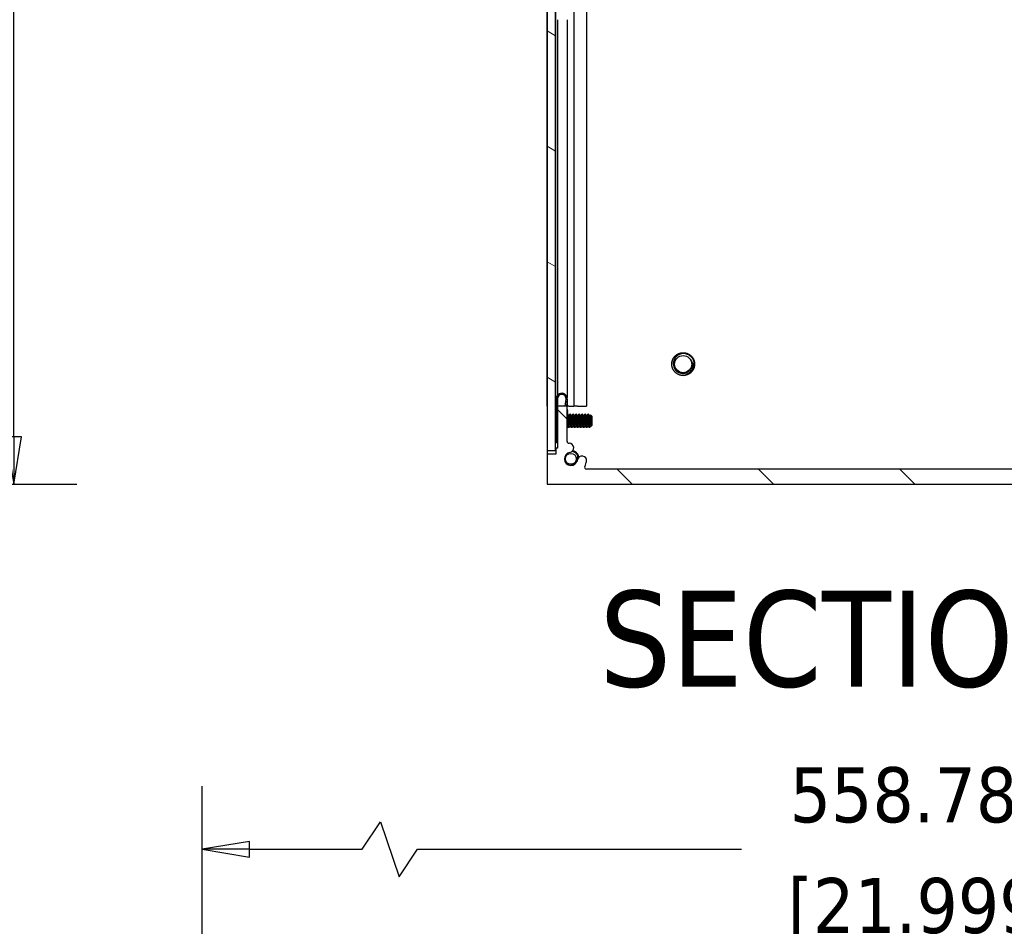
# Model space of a CAD drawing. Header units: millimetres. Extents: x 64 to 1798, y 64 to 1380.
# Tile 3 of 73: x 786 to 995, y 367 to 559. Entities that reach past the tile are written whole.
import ezdxf

# ---------------------------------------------------------------- set-up
doc = ezdxf.new("R2010")
doc.units = ezdxf.units.MM
doc.header["$LTSCALE"] = 6.666667
for name, color, linetype, lineweight in [('Dimension (ANSI)', 7, 'Continuous', 25), ('Hatch (ANSI)', 7, 'Continuous', 18), ('Symbol (ANSI)', 7, 'Continuous', 25), ('Visible (ANSI)', 7, 'Continuous', 25)]:
    doc.layers.add(name, color=color, linetype=linetype, lineweight=lineweight)
doc.styles.add('Note Text (ANSI)', font='tahoma.ttf')
doc.styles.add('Note Text (ANSI) - 3DA', font='tahoma.ttf')
doc.dimstyles.new('Default - mm (ANSI)', dxfattribs={"dimscale": 6.666667, "dimtxt": 1.75, "dimasz": 1.5, "dimexe": 2, "dimexo": 1, "dimgap": 0.8, "dimtad": 0, "dimtih": 1, "dimtoh": 1, "dimrnd": 1e-08, "dimzin": 0, "dimdsep": 46, "dimtxsty": 'Note Text (ANSI)', "dimblk": 'Filled-2', "dimcen": 0.09, "dimdle": 10, "dimclrd": 256, "dimclre": 256, "dimclrt": 256, "dimadec": 1, "dimazin": 0, "dimtfac": 1.741714, "dimtofl": 0, "dimtmove": 0, "dimatfit": 3, "dimldrblk": 'Filled-1', "dimfxl": 1, "dimtolj": 1, "dimtzin": 0, "dimlwd": -1, "dimlwe": -1, "dimarcsym": 0})

# ---------------------------------------------------------------- blocks, each defined once
blk = doc.blocks.new('Filled-2')
at = {"color": 0}
for p, q in [((0, 0), (-1, 0.167)), ((-1, 0.167), (-1, -0.167)), ((-1, 0), (0, 0)), ((-1, -0.167), (0, 0))]:
    blk.add_line(p, q, dxfattribs=at)
at = {"color": 0, "flags": 128}
blk.add_lwpolyline([(-1, -0.167), (0, 0), (-1, 0.167), (-1, -0.167)], dxfattribs=at)
at = {"color": 0}
blk.add_solid([(-1, -0.167), (0, 0), (-1, 0.167), (-1, -0.167)], dxfattribs=at)
blk = doc.blocks.new('*D10')
at = {"layer": 'Defpoints', "color": 0, "transparency": 16777216}
for p in [(647.28, 1019.77), (785.15, 1019.77), (677.76, 460.99)]:
    blk.add_point(p, dxfattribs=at)
at = {"layer": 'Dimension (ANSI)', "transparency": 16777216}
for p, q in [((653.94, 1019.77), (798.48, 1019.77)), ((785.15, 1009.77), (785.15, 764.78)), ((785.15, 470.99), (785.15, 715.98)), ((684.42, 460.99), (798.48, 460.99))]:
    blk.add_line(p, q, dxfattribs=at)
at = {"layer": 'Dimension (ANSI)', "transparency": 16777216, "xscale": 10, "yscale": 10, "zscale": 10}
for p, rotation in [((785.15, 1019.77), 90), ((785.15, 460.99), 270)]:
    blk.add_blockref('Filled-2', p, dxfattribs=dict(at, rotation=rotation))
at = {"layer": 'Dimension (ANSI)', "transparency": 16777216, "char_height": 11.6667, "attachment_point": 5, "style": 'Note Text (ANSI)'}
for s, insert in [('\\A1; 558.78 mm', (785.15, 751.81)), ('\\A1;[21.999 in]', (785.15, 727.42))]:
    blk.add_mtext(s, dxfattribs=dict(at, insert=insert))
blk = doc.blocks.new('Filled-1')
at = {"color": 0}
for p, q in [((0, 0), (-1, 0.333)), ((-1, 0.333), (-1, -0.333)), ((-1, 0), (0, 0)), ((-1, -0.333), (0, 0))]:
    blk.add_line(p, q, dxfattribs=at)
at = {"color": 0, "flags": 128}
blk.add_lwpolyline([(-1, -0.333), (0, 0), (-1, 0.333), (-1, -0.333)], dxfattribs=at)
at = {"color": 0}
blk.add_solid([(-1, -0.333), (0, 0), (-1, 0.333), (-1, -0.333)], dxfattribs=at)
blk = doc.blocks.new('*D16')
at = {"layer": 'Defpoints', "color": 0, "transparency": 16777216}
for p in [(1163.68, 383.65), (825.05, 341.2), (1163.68, 341.21)]:
    blk.add_point(p, dxfattribs=at)
at = {"layer": 'Dimension (ANSI)', "transparency": 16777216}
for p, q in [((825.05, 347.87), (825.05, 396.98)), ((1163.68, 347.88), (1163.68, 396.98)), ((858.91, 383.65), (862.8, 389.48)), ((862.8, 389.48), (866.69, 377.82)), ((835.05, 383.65), (858.91, 383.65)), ((866.69, 377.82), (870.58, 383.65)), ((870.58, 383.65), (939.19, 383.65)), ((1153.68, 383.65), (1034.5, 383.65))]:
    blk.add_line(p, q, dxfattribs=at)
at = {"layer": 'Dimension (ANSI)', "transparency": 16777216, "xscale": 10, "yscale": 10, "zscale": 10, "rotation": 180}
blk.add_blockref('Filled-2', (825.05, 383.65), dxfattribs=at)
at = {"layer": 'Dimension (ANSI)', "transparency": 16777216, "xscale": 10, "yscale": 10, "zscale": 10}
blk.add_blockref('Filled-2', (1163.68, 383.65), dxfattribs=at)
at = {"layer": 'Dimension (ANSI)', "transparency": 16777216, "char_height": 11.6667, "attachment_point": 5, "style": 'Note Text (ANSI)'}
for s, insert in [('\\A1; 558.78 mm', (986.85, 395.08)), ('\\A1;[21.999 in]', (986.85, 370.68))]:
    blk.add_mtext(s, dxfattribs=dict(at, insert=insert))

msp = doc.modelspace()

# ---------------------------------------------------------------- hatches: boundary and pattern name
at = {"layer": 'Hatch (ANSI)'}
h = msp.add_hatch(dxfattribs=at)
h.set_pattern_fill('ANSI31', color=256, scale=169.333333, angle=105, style=0)
h.set_pattern_definition([(150, (0, 0), (-10.58333, -18.33087), [])])
h.paths.add_polyline_path([(898.0224, 468.0803), (899.8258, 468.0803), (899.8258, 1012.6817), (898.0224, 1012.6817)])
h = msp.add_hatch(dxfattribs=at)
h.set_pattern_fill('ANSI31', color=256, scale=169.333333, angle=90, style=0)
h.set_pattern_definition([(135, (0, 0), (-14.9671, -14.9671), [])])
edge = h.paths.add_edge_path()
edge.add_line((898.0224, 467.341), (898.0224, 460.991))
edge.add_line((898.0224, 460.991), (1075.0604, 460.991))
edge.add_line((1075.0604, 460.991), (1075.0604, 467.341))
edge.add_line((1075.0604, 467.341), (1073.2314, 467.341))
edge.add_line((1073.2314, 467.341), (1073.2314, 468.611))
edge.add_line((1073.2314, 468.611), (1072.8504, 468.611))
edge.add_line((1072.8504, 468.611), (1072.8504, 477.501))
edge.add_line((1072.8504, 477.501), (1070.8184, 477.501))
edge.add_line((1070.8184, 477.501), (1070.8184, 470.0023))
edge.add_ellipse((1070.4374, 470.0023), major_axis=(0.381, 0), ratio=1, start_angle=267.543268, end_angle=360, ccw=False)
edge.add_ellipse((1070.3797, 468.6573), major_axis=(0.0414, 0.9643), ratio=1, start_angle=0, end_angle=173.339678)
edge.add_ellipse((1070.0054, 466.325), major_axis=(0.2214, 1.3794), ratio=1, start_angle=108.234109, end_angle=360, ccw=False)
edge.add_ellipse((1067.6731, 465.9507), major_axis=(0.953, 0.1529), ratio=1, start_angle=0, end_angle=180)
edge.add_ellipse((1070.0054, 466.325), major_axis=(-3.2854, -0.5272), ratio=1, start_angle=0, end_angle=19.532567)
edge.add_ellipse((1066.7511, 464.547), major_axis=(0.3344, 0.1827), ratio=1, start_angle=241.350379, end_angle=360, ccw=False)
edge.add_line((1066.7511, 464.166), (906.3318, 464.166))
edge.add_ellipse((906.3318, 464.547), major_axis=(0, -0.381), ratio=1, start_angle=241.350379, end_angle=360, ccw=False)
edge.add_ellipse((903.0774, 466.325), major_axis=(2.92, -1.5953), ratio=1, start_angle=0, end_angle=19.532567)
edge.add_ellipse((905.4098, 465.9507), major_axis=(0.953, -0.1529), ratio=1, start_angle=0, end_angle=180)
edge.add_ellipse((903.0774, 466.325), major_axis=(1.3794, -0.2214), ratio=1, start_angle=108.234109, end_angle=360, ccw=False)
edge.add_ellipse((902.7031, 468.6573), major_axis=(0.1529, -0.953), ratio=1, start_angle=0, end_angle=173.339678)
edge.add_ellipse((902.6454, 470.0023), major_axis=(0.0163, -0.3806), ratio=1, start_angle=267.543268, end_angle=360, ccw=False)
edge.add_line((902.2644, 470.0023), (902.2644, 477.501))
edge.add_line((902.2644, 477.501), (900.2324, 477.501))
edge.add_line((900.2324, 477.501), (900.2324, 468.611))
edge.add_line((900.2324, 468.611), (899.8514, 468.611))
edge.add_line((899.8514, 468.611), (899.8514, 467.341))
edge.add_line((899.8514, 467.341), (898.0224, 467.341))

# ---------------------------------------------------------------- linework, layer by layer
at = {"layer": 'Visible (ANSI)'}
for p, q in [((898.0224, 1012.6817), (898.0224, 468.0803)), ((899.8258, 468.0803), (899.8258, 1012.6817)), ((898.0094, 477.491), (898.0094, 1003.271)), ((899.8384, 561.2728), (899.8384, 477.491)), ((903.6553, 561.4343), (903.6553, 477.491)), ((906.362, 561.1586), (906.362, 477.491)), ((900.2194, 559.331), (900.2194, 479.7652)), ((902.2514, 559.331), (902.2514, 479.3312)), ((898.0224, 477.491), (898.0094, 477.491)), ((898.0094, 477.491), (898.0094, 460.991)), ((899.8384, 477.491), (899.8258, 477.491)), ((899.9824, 477.491), (899.8384, 477.491)), ((899.9824, 469.716), (899.9824, 479.066)), ((900.2324, 479.066), (900.2324, 477.501)), ((902.2644, 477.501), (900.2324, 477.501)), ((900.2324, 477.501), (900.2324, 468.611)), ((901.8694, 477.501), (902.0273, 478.9698)), ((902.2759, 478.9431), (902.1209, 477.501)), ((902.2514, 478.7159), (902.2514, 477.501)), ((902.2644, 470.0023), (902.2644, 477.501)), ((902.6488, 477.491), (902.2644, 477.491)), ((902.6488, 477.491), (903.6553, 477.491)), ((904.4438, 477.491), (903.6553, 477.491)), ((904.4438, 477.491), (906.362, 477.491)), ((899.9824, 475.5437), (899.8411, 475.6851)), ((902.3791, 476.1603), (902.3358, 475.7571)), ((902.3791, 476.1603), (902.4157, 476.5013)), ((902.6262, 475.3723), (902.5567, 475.3723)), ((902.9437, 475.8019), (902.8643, 475.8019)), ((903.2612, 475.3723), (903.1917, 475.3723)), ((903.5787, 475.8019), (903.4993, 475.8019)), ((903.8962, 475.3723), (903.8267, 475.3723)), ((904.2137, 475.8019), (904.1343, 475.8019)), ((904.5312, 475.3723), (904.4617, 475.3723)), ((904.8487, 475.8019), (904.7693, 475.8019)), ((905.1662, 475.3723), (905.0967, 475.3723)), ((905.4837, 475.8019), (905.4043, 475.8019)), ((905.8012, 475.3723), (905.7317, 475.3723)), ((906.1187, 475.8019), (906.0393, 475.8019)), ((906.4362, 475.3723), (906.3667, 475.3723)), ((906.7537, 475.8019), (906.6743, 475.8019)), ((907.0712, 475.3723), (907.0017, 475.3723)), ((907.5474, 475.3256), (907.2244, 475.6487)), ((907.5474, 473.4333), (907.5474, 475.3256)), ((899.9009, 473.1338), (899.8258, 473.0587)), ((902.2988, 473.3867), (902.2644, 473.3867)), ((902.9338, 473.3867), (902.8643, 473.3867)), ((903.5688, 473.3867), (903.4993, 473.3867)), ((904.2038, 473.3867), (904.1343, 473.3867)), ((904.8388, 473.3867), (904.7693, 473.3867)), ((905.4738, 473.3867), (905.4043, 473.3867)), ((906.1088, 473.3867), (906.0393, 473.3867)), ((906.7438, 473.3867), (906.6743, 473.3867)), ((907.3788, 473.3867), (907.3093, 473.3867)), ((907.5474, 473.4333), (907.4287, 473.3146)), ((902.6262, 472.9571), (902.5468, 472.9571)), ((903.2612, 472.9571), (903.1818, 472.9571)), ((903.8962, 472.9571), (903.8168, 472.9571)), ((904.5312, 472.9571), (904.4518, 472.9571)), ((905.1662, 472.9571), (905.0868, 472.9571)), ((905.8012, 472.9571), (905.7218, 472.9571)), ((906.4362, 472.9571), (906.3568, 472.9571)), ((907.0712, 472.9571), (906.9918, 472.9571)), ((900.2324, 469.716), (899.9824, 469.716)), ((902.2735, 469.9196), (902.2759, 469.9179)), ((902.2759, 469.9179), (902.2744, 469.9159)), ((898.0224, 468.0803), (899.8258, 468.0803)), ((898.0224, 467.341), (898.0224, 460.991)), ((899.8514, 467.341), (898.0224, 467.341)), ((900.2324, 468.611), (899.8514, 468.611)), ((899.8514, 468.611), (899.8514, 467.341)), ((1066.7511, 464.166), (906.3318, 464.166)), ((898.0094, 460.991), (898.0224, 460.991)), ((898.0224, 460.991), (1075.0604, 460.991))]:
    msp.add_line(p, q, dxfattribs=at)
for centre, radius in [((926.8226, 486.391), 1.8177), ((903.0514, 466.325), 1.1573)]:
    msp.add_circle(centre, radius, dxfattribs=at)
for centre, radius, start, end in [((926.8226, 486.391), 1.876, 333.644372, 18.644372), ((926.8226, 486.391), 2.413, 270, 315), ((901.1324, 479.066), 1.15, 353.865854, 180), ((901.1324, 479.066), 0.9, 353.865854, 180), ((901.8229, 476.4088), 0.6, 8.865854, 42.617192), ((902.6454, 470.0023), 0.381, 180, 272.456732), ((902.7031, 468.6573), 0.9652, 279.117054, 92.456732), ((903.0774, 466.325), 1.397, 99.117054, 350.882946), ((903.0514, 466.325), 1.75, 62.737185, 77.233975), ((903.0514, 466.325), 1.75, 11.392743, 57.262815), ((905.4098, 465.9507), 0.9652, 350.882946, 170.882946), ((903.0514, 466.325), 1.2156, 333.644372, 18.644372), ((906.3318, 464.547), 0.381, 151.350379, 270), ((903.0774, 466.325), 3.3274, 331.350379, 350.882946)]:
    msp.add_arc(centre, radius, start, end, dxfattribs=at)
for points, weights, knots in [([(924.4096, 486.391), (924.4096, 487.3905), (925.1164, 488.0972), (925.8231, 488.804), (926.8226, 488.804), (927.8221, 488.804), (928.5289, 488.0972), (929.2356, 487.3905), (929.2356, 486.391)], [1, 0.923879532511, 1, 0.923879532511, 1, 0.923879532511, 1, 0.923879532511, 1], [0.0769230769, 0.0769230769, 0.0769230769, 0.0865384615, 0.0865384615, 0.0961538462, 0.0961538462, 0.1057692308, 0.1057692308, 0.1153846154, 0.1153846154, 0.1153846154]), ([(926.8226, 483.978), (925.8231, 483.978), (925.1164, 484.6847), (924.4096, 485.3915), (924.4096, 486.391)], [1, 0.923879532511, 1, 0.923879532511, 1], [0.0576923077, 0.0576923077, 0.0576923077, 0.0673076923, 0.0673076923, 0.0769230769, 0.0769230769, 0.0769230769]), ([(902.3881, 474.3795), (902.3352, 475.2007), (902.2822, 475.6113), (902.2745, 475.6712), (902.2662, 475.7128)], [1, 0.866025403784, 1, 0.977953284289, 0.963162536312], [0.5625, 0.5625, 0.5625, 0.5729166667, 0.5729166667, 0.5746308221, 0.5746308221, 0.5746308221]), ([(902.4674, 474.3795), (902.4145, 475.2007), (902.3616, 475.6113), (902.3489, 475.7103), (902.3346, 475.7587)], [1, 0.866025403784, 1, 0.964058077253, 0.947400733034], [0.5, 0.5, 0.5, 0.5104166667, 0.5104166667, 0.5132111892, 0.5132111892, 0.5132111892]), ([(902.8643, 473.3867), (902.836, 473.3867), (902.8114, 473.5197), (902.7585, 473.8063), (902.7056, 474.3795), (902.6527, 474.9527), (902.5997, 475.2393), (902.5842, 475.3237), (902.5665, 475.355)], [0.933012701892, 0.933012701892, 1, 0.866025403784, 1, 0.866025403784, 1, 0.956426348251, 0.941196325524], [0.484375, 0.484375, 0.484375, 0.4895833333, 0.4895833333, 0.5, 0.5, 0.5104166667, 0.5104166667, 0.5138045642, 0.5138045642, 0.5138045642]), ([(902.924, 473.4039), (902.9064, 473.4353), (902.8908, 473.5197), (902.8379, 473.8063), (902.7849, 474.3795), (902.732, 474.9527), (902.6791, 475.2393), (902.6546, 475.3723), (902.6262, 475.3723)], [0.941196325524, 0.956426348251, 1, 0.866025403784, 1, 0.866025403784, 1, 0.933012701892, 0.933012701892], [0.4861954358, 0.4861954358, 0.4861954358, 0.4895833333, 0.4895833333, 0.5, 0.5, 0.5104166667, 0.5104166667, 0.515625, 0.515625, 0.515625]), ([(903.0231, 474.3795), (902.9702, 475.2007), (902.9172, 475.6113), (902.8861, 475.8533), (902.8504, 475.7895)], [1, 0.866025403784, 1, 0.916453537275, 0.937106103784], [0.5, 0.5, 0.5, 0.5104166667, 0.5104166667, 0.5169124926, 0.5169124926, 0.5169124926]), ([(903.1024, 474.3795), (903.0495, 475.2007), (902.9966, 475.6113), (902.9721, 475.8019), (902.9437, 475.8019)], [1, 0.866025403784, 1, 0.933012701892, 0.933012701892], [0.4375, 0.4375, 0.4375, 0.4479166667, 0.4479166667, 0.453125, 0.453125, 0.453125]), ([(903.4993, 473.3867), (903.471, 473.3867), (903.4464, 473.5197), (903.3935, 473.8063), (903.3406, 474.3795), (903.2877, 474.9527), (903.2347, 475.2393), (903.2192, 475.3237), (903.2015, 475.355)], [0.933012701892, 0.933012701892, 1, 0.866025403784, 1, 0.866025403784, 1, 0.956426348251, 0.941196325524], [0.421875, 0.421875, 0.421875, 0.4270833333, 0.4270833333, 0.4375, 0.4375, 0.4479166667, 0.4479166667, 0.4513045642, 0.4513045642, 0.4513045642]), ([(903.559, 473.4039), (903.5414, 473.4353), (903.5258, 473.5197), (903.4729, 473.8063), (903.4199, 474.3795), (903.367, 474.9527), (903.3141, 475.2393), (903.2896, 475.3723), (903.2612, 475.3723)], [0.941196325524, 0.956426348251, 1, 0.866025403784, 1, 0.866025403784, 1, 0.933012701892, 0.933012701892], [0.4236954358, 0.4236954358, 0.4236954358, 0.4270833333, 0.4270833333, 0.4375, 0.4375, 0.4479166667, 0.4479166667, 0.453125, 0.453125, 0.453125]), ([(903.6581, 474.3795), (903.6052, 475.2007), (903.5522, 475.6113), (903.5211, 475.8533), (903.4854, 475.7895)], [1, 0.866025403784, 1, 0.916453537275, 0.937106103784], [0.4375, 0.4375, 0.4375, 0.4479166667, 0.4479166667, 0.4544124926, 0.4544124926, 0.4544124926]), ([(903.7374, 474.3795), (903.6845, 475.2007), (903.6316, 475.6113), (903.6071, 475.8019), (903.5787, 475.8019)], [1, 0.866025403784, 1, 0.933012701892, 0.933012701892], [0.375, 0.375, 0.375, 0.3854166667, 0.3854166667, 0.390625, 0.390625, 0.390625]), ([(904.1343, 473.3867), (904.106, 473.3867), (904.0814, 473.5197), (904.0285, 473.8063), (903.9756, 474.3795), (903.9227, 474.9527), (903.8697, 475.2393), (903.8542, 475.3237), (903.8365, 475.355)], [0.933012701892, 0.933012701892, 1, 0.866025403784, 1, 0.866025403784, 1, 0.956426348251, 0.941196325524], [0.359375, 0.359375, 0.359375, 0.3645833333, 0.3645833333, 0.375, 0.375, 0.3854166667, 0.3854166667, 0.3888045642, 0.3888045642, 0.3888045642]), ([(904.194, 473.4039), (904.1764, 473.4353), (904.1608, 473.5197), (904.1079, 473.8063), (904.0549, 474.3795), (904.002, 474.9527), (903.9491, 475.2393), (903.9246, 475.3723), (903.8962, 475.3723)], [0.941196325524, 0.956426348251, 1, 0.866025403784, 1, 0.866025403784, 1, 0.933012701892, 0.933012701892], [0.3611954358, 0.3611954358, 0.3611954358, 0.3645833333, 0.3645833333, 0.375, 0.375, 0.3854166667, 0.3854166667, 0.390625, 0.390625, 0.390625]), ([(904.2931, 474.3795), (904.2402, 475.2007), (904.1872, 475.6113), (904.1561, 475.8533), (904.1204, 475.7895)], [1, 0.866025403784, 1, 0.916453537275, 0.937106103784], [0.375, 0.375, 0.375, 0.3854166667, 0.3854166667, 0.3919124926, 0.3919124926, 0.3919124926]), ([(904.3724, 474.3795), (904.3195, 475.2007), (904.2666, 475.6113), (904.2421, 475.8019), (904.2137, 475.8019)], [1, 0.866025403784, 1, 0.933012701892, 0.933012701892], [0.3125, 0.3125, 0.3125, 0.3229166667, 0.3229166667, 0.328125, 0.328125, 0.328125]), ([(904.7693, 473.3867), (904.741, 473.3867), (904.7164, 473.5197), (904.6635, 473.8063), (904.6106, 474.3795), (904.5577, 474.9527), (904.5047, 475.2393), (904.4892, 475.3237), (904.4715, 475.355)], [0.933012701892, 0.933012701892, 1, 0.866025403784, 1, 0.866025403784, 1, 0.956426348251, 0.941196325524], [0.296875, 0.296875, 0.296875, 0.3020833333, 0.3020833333, 0.3125, 0.3125, 0.3229166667, 0.3229166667, 0.3263045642, 0.3263045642, 0.3263045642]), ([(904.829, 473.4039), (904.8114, 473.4353), (904.7958, 473.5197), (904.7429, 473.8063), (904.6899, 474.3795), (904.637, 474.9527), (904.5841, 475.2393), (904.5596, 475.3723), (904.5312, 475.3723)], [0.941196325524, 0.956426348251, 1, 0.866025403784, 1, 0.866025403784, 1, 0.933012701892, 0.933012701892], [0.2986954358, 0.2986954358, 0.2986954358, 0.3020833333, 0.3020833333, 0.3125, 0.3125, 0.3229166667, 0.3229166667, 0.328125, 0.328125, 0.328125]), ([(904.9281, 474.3795), (904.8752, 475.2007), (904.8222, 475.6113), (904.7911, 475.8533), (904.7554, 475.7895)], [1, 0.866025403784, 1, 0.916453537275, 0.937106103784], [0.3125, 0.3125, 0.3125, 0.3229166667, 0.3229166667, 0.3294124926, 0.3294124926, 0.3294124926]), ([(905.0074, 474.3795), (904.9545, 475.2007), (904.9016, 475.6113), (904.8771, 475.8019), (904.8487, 475.8019)], [1, 0.866025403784, 1, 0.933012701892, 0.933012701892], [0.25, 0.25, 0.25, 0.2604166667, 0.2604166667, 0.265625, 0.265625, 0.265625]), ([(905.4043, 473.3867), (905.376, 473.3867), (905.3514, 473.5197), (905.2985, 473.8063), (905.2456, 474.3795), (905.1927, 474.9527), (905.1397, 475.2393), (905.1242, 475.3237), (905.1065, 475.355)], [0.933012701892, 0.933012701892, 1, 0.866025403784, 1, 0.866025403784, 1, 0.956426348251, 0.941196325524], [0.234375, 0.234375, 0.234375, 0.2395833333, 0.2395833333, 0.25, 0.25, 0.2604166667, 0.2604166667, 0.2638045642, 0.2638045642, 0.2638045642]), ([(905.464, 473.4039), (905.4464, 473.4353), (905.4308, 473.5197), (905.3779, 473.8063), (905.3249, 474.3795), (905.272, 474.9527), (905.2191, 475.2393), (905.1946, 475.3723), (905.1662, 475.3723)], [0.941196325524, 0.956426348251, 1, 0.866025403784, 1, 0.866025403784, 1, 0.933012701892, 0.933012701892], [0.2361954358, 0.2361954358, 0.2361954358, 0.2395833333, 0.2395833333, 0.25, 0.25, 0.2604166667, 0.2604166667, 0.265625, 0.265625, 0.265625]), ([(905.5631, 474.3795), (905.5102, 475.2007), (905.4572, 475.6113), (905.4261, 475.8533), (905.3904, 475.7895)], [1, 0.866025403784, 1, 0.916453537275, 0.937106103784], [0.25, 0.25, 0.25, 0.2604166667, 0.2604166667, 0.2669124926, 0.2669124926, 0.2669124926]), ([(905.6424, 474.3795), (905.5895, 475.2007), (905.5366, 475.6113), (905.5121, 475.8019), (905.4837, 475.8019)], [1, 0.866025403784, 1, 0.933012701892, 0.933012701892], [0.1875, 0.1875, 0.1875, 0.1979166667, 0.1979166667, 0.203125, 0.203125, 0.203125]), ([(906.0393, 473.3867), (906.011, 473.3867), (905.9864, 473.5197), (905.9335, 473.8063), (905.8806, 474.3795), (905.8277, 474.9527), (905.7747, 475.2393), (905.7592, 475.3237), (905.7415, 475.355)], [0.933012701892, 0.933012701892, 1, 0.866025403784, 1, 0.866025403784, 1, 0.956426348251, 0.941196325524], [0.171875, 0.171875, 0.171875, 0.1770833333, 0.1770833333, 0.1875, 0.1875, 0.1979166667, 0.1979166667, 0.2013045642, 0.2013045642, 0.2013045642]), ([(906.099, 473.4039), (906.0814, 473.4353), (906.0658, 473.5197), (906.0129, 473.8063), (905.9599, 474.3795), (905.907, 474.9527), (905.8541, 475.2393), (905.8296, 475.3723), (905.8012, 475.3723)], [0.941196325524, 0.956426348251, 1, 0.866025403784, 1, 0.866025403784, 1, 0.933012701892, 0.933012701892], [0.1736954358, 0.1736954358, 0.1736954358, 0.1770833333, 0.1770833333, 0.1875, 0.1875, 0.1979166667, 0.1979166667, 0.203125, 0.203125, 0.203125]), ([(906.1981, 474.3795), (906.1452, 475.2007), (906.0922, 475.6113), (906.0611, 475.8533), (906.0254, 475.7895)], [1, 0.866025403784, 1, 0.916453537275, 0.937106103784], [0.1875, 0.1875, 0.1875, 0.1979166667, 0.1979166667, 0.2044124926, 0.2044124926, 0.2044124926]), ([(906.2774, 474.3795), (906.2245, 475.2007), (906.1716, 475.6113), (906.1471, 475.8019), (906.1187, 475.8019)], [1, 0.866025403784, 1, 0.933012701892, 0.933012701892], [0.125, 0.125, 0.125, 0.1354166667, 0.1354166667, 0.140625, 0.140625, 0.140625]), ([(906.6743, 473.3867), (906.646, 473.3867), (906.6214, 473.5197), (906.5685, 473.8063), (906.5156, 474.3795), (906.4627, 474.9527), (906.4097, 475.2393), (906.3942, 475.3237), (906.3765, 475.355)], [0.933012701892, 0.933012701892, 1, 0.866025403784, 1, 0.866025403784, 1, 0.956426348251, 0.941196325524], [0.109375, 0.109375, 0.109375, 0.1145833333, 0.1145833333, 0.125, 0.125, 0.1354166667, 0.1354166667, 0.1388045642, 0.1388045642, 0.1388045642]), ([(906.734, 473.4039), (906.7164, 473.4353), (906.7008, 473.5197), (906.6479, 473.8063), (906.5949, 474.3795), (906.542, 474.9527), (906.4891, 475.2393), (906.4646, 475.3723), (906.4362, 475.3723)], [0.941196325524, 0.956426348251, 1, 0.866025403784, 1, 0.866025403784, 1, 0.933012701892, 0.933012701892], [0.1111954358, 0.1111954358, 0.1111954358, 0.1145833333, 0.1145833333, 0.125, 0.125, 0.1354166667, 0.1354166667, 0.140625, 0.140625, 0.140625]), ([(906.8331, 474.3795), (906.7802, 475.2007), (906.7272, 475.6113), (906.6961, 475.8533), (906.6604, 475.7895)], [1, 0.866025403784, 1, 0.916453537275, 0.937106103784], [0.125, 0.125, 0.125, 0.1354166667, 0.1354166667, 0.1419124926, 0.1419124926, 0.1419124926]), ([(906.9124, 474.3795), (906.8595, 475.2007), (906.8066, 475.6113), (906.7821, 475.8019), (906.7537, 475.8019)], [1, 0.866025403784, 1, 0.933012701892, 0.933012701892], [0.0625, 0.0625, 0.0625, 0.0729166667, 0.0729166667, 0.078125, 0.078125, 0.078125]), ([(907.3093, 473.3867), (907.281, 473.3867), (907.2564, 473.5197), (907.2035, 473.8063), (907.1506, 474.3795), (907.0977, 474.9527), (907.0447, 475.2393), (907.0292, 475.3237), (907.0115, 475.355)], [0.933012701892, 0.933012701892, 1, 0.866025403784, 1, 0.866025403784, 1, 0.956426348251, 0.941196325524], [0.046875, 0.046875, 0.046875, 0.0520833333, 0.0520833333, 0.0625, 0.0625, 0.0729166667, 0.0729166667, 0.0763045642, 0.0763045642, 0.0763045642]), ([(907.369, 473.4039), (907.3514, 473.4353), (907.3358, 473.5197), (907.2829, 473.8063), (907.2299, 474.3795), (907.177, 474.9527), (907.1241, 475.2393), (907.0996, 475.3723), (907.0712, 475.3723)], [0.941196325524, 0.956426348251, 1, 0.866025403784, 1, 0.866025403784, 1, 0.933012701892, 0.933012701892], [0.0486954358, 0.0486954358, 0.0486954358, 0.0520833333, 0.0520833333, 0.0625, 0.0625, 0.0729166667, 0.0729166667, 0.078125, 0.078125, 0.078125]), ([(899.9824, 472.9953), (899.9673, 473.0434), (899.9539, 473.1477), (899.901, 473.5583), (899.8481, 474.3795)], [0.945725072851, 0.962194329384, 1, 0.866025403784, 1], [0.7991439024, 0.7991439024, 0.7991439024, 0.8020833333, 0.8020833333, 0.8125, 0.8125, 0.8125]), ([(902.5468, 472.9571), (902.5185, 472.9571), (902.4939, 473.1477), (902.441, 473.5583), (902.3881, 474.3795)], [0.933012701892, 0.933012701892, 1, 0.866025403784, 1], [0.546875, 0.546875, 0.546875, 0.5520833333, 0.5520833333, 0.5625, 0.5625, 0.5625]), ([(902.6402, 472.9695), (902.6045, 472.9057), (902.5733, 473.1477), (902.5204, 473.5583), (902.4674, 474.3795)], [0.937106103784, 0.916453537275, 1, 0.866025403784, 1], [0.4830875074, 0.4830875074, 0.4830875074, 0.4895833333, 0.4895833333, 0.5, 0.5, 0.5]), ([(903.1818, 472.9571), (903.1535, 472.9571), (903.1289, 473.1477), (903.076, 473.5583), (903.0231, 474.3795)], [0.933012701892, 0.933012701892, 1, 0.866025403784, 1], [0.484375, 0.484375, 0.484375, 0.4895833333, 0.4895833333, 0.5, 0.5, 0.5]), ([(903.2752, 472.9695), (903.2395, 472.9057), (903.2083, 473.1477), (903.1554, 473.5583), (903.1024, 474.3795)], [0.937106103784, 0.916453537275, 1, 0.866025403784, 1], [0.4205875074, 0.4205875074, 0.4205875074, 0.4270833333, 0.4270833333, 0.4375, 0.4375, 0.4375]), ([(903.8168, 472.9571), (903.7885, 472.9571), (903.7639, 473.1477), (903.711, 473.5583), (903.6581, 474.3795)], [0.933012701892, 0.933012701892, 1, 0.866025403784, 1], [0.421875, 0.421875, 0.421875, 0.4270833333, 0.4270833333, 0.4375, 0.4375, 0.4375]), ([(903.9102, 472.9695), (903.8745, 472.9057), (903.8433, 473.1477), (903.7904, 473.5583), (903.7374, 474.3795)], [0.937106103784, 0.916453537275, 1, 0.866025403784, 1], [0.3580875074, 0.3580875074, 0.3580875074, 0.3645833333, 0.3645833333, 0.375, 0.375, 0.375]), ([(904.4518, 472.9571), (904.4235, 472.9571), (904.3989, 473.1477), (904.346, 473.5583), (904.2931, 474.3795)], [0.933012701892, 0.933012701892, 1, 0.866025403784, 1], [0.359375, 0.359375, 0.359375, 0.3645833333, 0.3645833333, 0.375, 0.375, 0.375]), ([(904.5452, 472.9695), (904.5095, 472.9057), (904.4783, 473.1477), (904.4254, 473.5583), (904.3724, 474.3795)], [0.937106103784, 0.916453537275, 1, 0.866025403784, 1], [0.2955875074, 0.2955875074, 0.2955875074, 0.3020833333, 0.3020833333, 0.3125, 0.3125, 0.3125]), ([(905.0868, 472.9571), (905.0585, 472.9571), (905.0339, 473.1477), (904.981, 473.5583), (904.9281, 474.3795)], [0.933012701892, 0.933012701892, 1, 0.866025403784, 1], [0.296875, 0.296875, 0.296875, 0.3020833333, 0.3020833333, 0.3125, 0.3125, 0.3125]), ([(905.1802, 472.9695), (905.1445, 472.9057), (905.1133, 473.1477), (905.0604, 473.5583), (905.0074, 474.3795)], [0.937106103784, 0.916453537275, 1, 0.866025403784, 1], [0.2330875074, 0.2330875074, 0.2330875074, 0.2395833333, 0.2395833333, 0.25, 0.25, 0.25]), ([(905.7218, 472.9571), (905.6935, 472.9571), (905.6689, 473.1477), (905.616, 473.5583), (905.5631, 474.3795)], [0.933012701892, 0.933012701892, 1, 0.866025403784, 1], [0.234375, 0.234375, 0.234375, 0.2395833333, 0.2395833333, 0.25, 0.25, 0.25]), ([(905.8152, 472.9695), (905.7795, 472.9057), (905.7483, 473.1477), (905.6954, 473.5583), (905.6424, 474.3795)], [0.937106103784, 0.916453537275, 1, 0.866025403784, 1], [0.1705875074, 0.1705875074, 0.1705875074, 0.1770833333, 0.1770833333, 0.1875, 0.1875, 0.1875]), ([(906.3568, 472.9571), (906.3285, 472.9571), (906.3039, 473.1477), (906.251, 473.5583), (906.1981, 474.3795)], [0.933012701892, 0.933012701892, 1, 0.866025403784, 1], [0.171875, 0.171875, 0.171875, 0.1770833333, 0.1770833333, 0.1875, 0.1875, 0.1875]), ([(906.4502, 472.9695), (906.4145, 472.9057), (906.3833, 473.1477), (906.3304, 473.5583), (906.2774, 474.3795)], [0.937106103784, 0.916453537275, 1, 0.866025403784, 1], [0.1080875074, 0.1080875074, 0.1080875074, 0.1145833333, 0.1145833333, 0.125, 0.125, 0.125]), ([(906.9918, 472.9571), (906.9635, 472.9571), (906.9389, 473.1477), (906.886, 473.5583), (906.8331, 474.3795)], [0.933012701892, 0.933012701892, 1, 0.866025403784, 1], [0.109375, 0.109375, 0.109375, 0.1145833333, 0.1145833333, 0.125, 0.125, 0.125]), ([(907.0712, 472.9571), (907.0428, 472.9571), (907.0183, 473.1477), (906.9654, 473.5583), (906.9124, 474.3795)], [0.933012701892, 0.933012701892, 1, 0.866025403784, 1], [0.046875, 0.046875, 0.046875, 0.0520833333, 0.0520833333, 0.0625, 0.0625, 0.0625])]:
    msp.add_rational_spline(points, weights, degree=2, knots=knots, dxfattribs=at)
for points, knots in [([(929.1718, 486.391), (929.1627, 486.6691), (929.1073, 486.8877), (928.9875, 487.2482), (928.8924, 487.4407), (928.6208, 487.8401), (928.4118, 488.0643), (928.0125, 488.3257), (927.8834, 488.3933), (927.4865, 488.5547), (927.2064, 488.6109), (926.7781, 488.6152), (926.6337, 488.6026), (926.2187, 488.5239), (925.9589, 488.4211), (925.5025, 488.1312), (925.285, 487.9365), (924.9785, 487.4966), (924.8791, 487.2898), (924.7361, 486.8061), (924.7223, 486.5693), (924.7288, 486.391)], [-0.531357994, -0.531357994, -0.531357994, -0.531357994, -0.484958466, -0.484958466, -0.425250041, -0.425250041, -0.35006367, -0.35006367, -0.317111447, -0.317111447, -0.252960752, -0.252960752, -0.220048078, -0.220048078, -0.157377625, -0.157377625, -0.097677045, -0.097677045, -0.053553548, -0.053553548, -0.000001, -0.000001, -0.000001, -0.000001]), ([(924.7288, 486.391), (924.7372, 486.1621), (924.7805, 485.9807), (924.8768, 485.6762), (924.952, 485.5147), (925.1779, 485.1577), (925.356, 484.9576), (925.7996, 484.6415), (926.0414, 484.5328), (926.5345, 484.4195), (926.7997, 484.404), (927.3147, 484.4926), (927.5447, 484.5789), (927.9715, 484.8389), (928.116, 484.986), (928.3237, 485.2224), (928.4267, 485.3839), (928.5037, 485.5582)], [-0.322770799, -0.322770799, -0.322770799, -0.322770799, -0.295497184, -0.295497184, -0.261429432, -0.261429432, -0.214350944, -0.214350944, -0.170520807, -0.170520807, -0.129902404, -0.129902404, -0.094487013, -0.094487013, -0.057193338, -0.057193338, 0, 0, 0, 0]), ([(928.7904, 486.391), (928.8096, 486.2503), (928.8265, 486.0252), (928.7385, 485.5334), (928.6656, 485.3251), (928.4924, 485.0049), (928.4121, 484.888), (928.1292, 484.5522), (927.8984, 484.3661), (927.5158, 484.164), (927.3872, 484.1104), (927.0668, 484.01), (926.9115, 483.9879), (926.8226, 483.978)], [-0.17518901, -0.17518901, -0.17518901, -0.17518901, -0.136514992, -0.136514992, -0.106262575, -0.106262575, -0.086345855, -0.086345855, -0.046039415, -0.046039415, -0.026984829, -0.026984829, 0, 0, 0, 0]), ([(928.5289, 484.6847), (928.6577, 484.8221), (928.7495, 484.9513), (928.8991, 485.1939), (928.9665, 485.3311), (929.1681, 485.8663), (929.178, 486.2035), (929.1718, 486.391)], [-0.0945624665, -0.0945624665, -0.0945624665, -0.0945624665, -0.0767771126, -0.0767771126, -0.0563008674, -0.0563008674, -0.000001, -0.000001, -0.000001, -0.000001]), ([(899.9824, 475.2638), (899.9801, 475.2734), (899.9778, 475.2829), (899.9423, 475.4284), (899.917, 475.5156), (899.8839, 475.6032), (899.8711, 475.6314), (899.8584, 475.6541)], [-0.078849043, -0.078849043, -0.078849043, -0.078849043, -0.0764316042, -0.0764316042, -0.0413165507, -0.0413165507, -0.0196607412, -0.0196607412, -0.0196607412, -0.0196607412]), ([(907.2144, 475.6449), (907.2163, 475.6482), (907.2181, 475.65), (907.2288, 475.6523), (907.2378, 475.6216), (907.253, 475.512), (907.2606, 475.4319), (907.2787, 475.1908), (907.2871, 475.0674), (907.3008, 474.8474), (907.306, 474.7595), (907.3176, 474.5525), (907.3228, 474.4526), (907.3265, 474.3795)], [-0.15822158, -0.15822158, -0.15822158, -0.15822158, -0.148477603, -0.148477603, -0.102508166, -0.102508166, -0.066538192, -0.066538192, -0.038974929, -0.038974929, -0.021985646, -0.021985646, -0.000001, -0.000001, -0.000001, -0.000001]), ([(899.8258, 473.9331), (899.8289, 473.8778), (899.832, 473.8242), (899.844, 473.6246), (899.8529, 473.4954), (899.8677, 473.3169), (899.8746, 473.2366), (899.8877, 473.1647), (899.8917, 473.1501), (899.8959, 473.1427)], [-0.196810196, -0.196810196, -0.196810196, -0.196810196, -0.170743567, -0.170743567, -0.096248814, -0.096248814, -0.041982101, -0.041982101, -0.018759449, -0.018759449, -0.018759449, -0.018759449]), ([(907.3265, 474.3795), (907.3311, 474.2891), (907.3364, 474.1899), (907.3485, 473.9896), (907.3541, 473.9043), (907.3682, 473.7053), (907.3768, 473.6011), (907.3917, 473.4495), (907.3992, 473.3778), (907.4156, 473.3164), (907.4221, 473.308), (907.4287, 473.3146)], [-0.235586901, -0.235586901, -0.235586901, -0.235586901, -0.203660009, -0.203660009, -0.177946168, -0.177946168, -0.13906218, -0.13906218, -0.107080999, -0.107080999, -0.087730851, -0.087730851, -0.087730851, -0.087730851]), ([(904.34, 467.3307), (904.2517, 467.4331), (904.1432, 467.5338), (903.9256, 467.6786), (903.8346, 467.7272), (903.5917, 467.8279), (903.4358, 467.8665), (903.2769, 467.8812)], [-0.2655760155, -0.2655760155, -0.2655760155, -0.2655760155, -0.2320477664, -0.2320477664, -0.2102426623, -0.2102426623, -0.1763652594, -0.1763652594, -0.1763652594, -0.1763652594]), ([(903.9277, 467.8428), (903.9277, 467.8428), (903.9276, 467.8429), (903.927, 467.8432), (903.9265, 467.8435), (903.9249, 467.8444), (903.9238, 467.845), (903.9207, 467.8468), (903.9186, 467.848), (903.9055, 467.8552), (903.8944, 467.8611), (903.8767, 467.8698), (903.8702, 467.8729), (903.7809, 467.9137), (903.6926, 467.9361), (903.6033, 467.9428)], [-0.0348425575, -0.0348425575, -0.0348425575, -0.0348425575, -0.0348188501, -0.0348188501, -0.0346331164, -0.0346331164, -0.0342645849, -0.0342645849, -0.0335495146, -0.0335495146, -0.0297653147, -0.0297653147, -0.0275958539, -0.0275958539, -0.0001217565, -0.0001217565, -0.0001217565, -0.0001217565]), ([(904.1765, 467.6118), (904.1353, 467.6724), (904.0855, 467.7268), (904.0056, 467.792), (903.9815, 467.8094), (903.95, 467.8295), (903.9434, 467.8336), (903.935, 467.8385), (903.9334, 467.8395), (903.9307, 467.8411), (903.9297, 467.8416), (903.9284, 467.8424), (903.9281, 467.8426), (903.9277, 467.8428)], [-0.0344725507, -0.0344725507, -0.0344725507, -0.0344725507, -0.0124358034, -0.0124358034, -0.0035267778, -0.0035267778, -0.0011936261, -0.0011936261, -0.0006091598, -0.0006091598, -0.0002680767, -0.0002680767, -0.0001523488, -0.0001523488, -0.0001523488, -0.0001523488]), ([(904.3401, 467.3307), (904.3018, 467.4089), (904.2589, 467.4849), (904.2002, 467.5765), (904.1885, 467.5943), (904.1765, 467.6118)], [-0.0329653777, -0.0329653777, -0.0329653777, -0.0329653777, -0.0066446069, -0.0066446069, -0.0002543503, -0.0002543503, -0.0002543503, -0.0002543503]), ([(904.5703, 466.4279), (904.5657, 466.5323), (904.5542, 466.6351), (904.4994, 466.9363), (904.4335, 467.1399), (904.34, 467.3307)], [0.1423894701, 0.1423894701, 0.1423894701, 0.1423894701, 0.1727573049, 0.1727573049, 0.2345764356, 0.2345764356, 0.2345764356, 0.2345764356]), ([(901.9915, 465.446), (902.0522, 465.3808), (902.1208, 465.3197), (902.3417, 465.1622), (902.5049, 465.0891), (902.8378, 465.0136), (903.0153, 465.0044), (903.3533, 465.0637), (903.5036, 465.1205), (903.777, 465.2875), (903.8748, 465.383), (904.0237, 465.5559), (904.0916, 465.6663), (904.1407, 465.7853)], [-0.188432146, -0.188432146, -0.188432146, -0.188432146, -0.168908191, -0.168908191, -0.132153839, -0.132153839, -0.098081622, -0.098081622, -0.068588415, -0.068588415, -0.038712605, -0.038712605, 0, 0, 0, 0]), ([(904.3588, 466.325), (904.3771, 466.2361), (904.4015, 466.0778), (904.3727, 465.8417), (904.367, 465.8063), (904.36, 465.7712)], [-0.2485916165, -0.2485916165, -0.2485916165, -0.2485916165, -0.1844718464, -0.1844718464, -0.1730800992, -0.1730800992, -0.1730800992, -0.1730800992])]:
    msp.add_open_spline(points, degree=3, knots=knots, dxfattribs=at)
for points, weights in [([(929.2356, 486.391), (929.2356, 485.3915), (928.5289, 484.6847)], [1, 0.923879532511, 1]), ([(899.9274, 474.3795), (899.8773, 475.158), (899.8258, 475.5776)], [1, 0.872099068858, 0.988403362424]), ([(899.8481, 474.3795), (899.8375, 474.5433), (899.8258, 474.7029)], [1, 0.97005869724, 0.95350025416]), ([(899.9824, 473.6442), (899.953, 473.9833), (899.9274, 474.3795)], [0.933103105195, 0.930551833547, 1]), ([(902.289, 473.4039), (902.2763, 473.4266), (902.2644, 473.4776)], [0.941196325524, 0.952156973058, 0.977797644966])]:
    msp.add_rational_spline(points, weights, degree=2, dxfattribs=at)
for points in [[(928.6002, 486.9907), (928.6981, 486.8021), (928.7616, 486.602), (928.7904, 486.391)], [(899.8258, 475.7123), (899.8367, 475.6929), (899.8476, 475.6735), (899.8584, 475.6541)], [(902.3366, 475.7646), (902.413, 475.628), (902.4895, 475.4914), (902.5665, 475.355)], [(902.6163, 475.3723), (902.6946, 475.5112), (902.7725, 475.6503), (902.8504, 475.7895)], [(902.9577, 475.7895), (903.0387, 475.6445), (903.1199, 475.4997), (903.2015, 475.355)], [(903.2513, 475.3723), (903.3296, 475.5112), (903.4075, 475.6503), (903.4854, 475.7895)], [(903.5927, 475.7895), (903.6737, 475.6445), (903.7549, 475.4997), (903.8365, 475.355)], [(903.8863, 475.3723), (903.9646, 475.5112), (904.0425, 475.6503), (904.1204, 475.7895)], [(904.2277, 475.7895), (904.3087, 475.6445), (904.3899, 475.4997), (904.4715, 475.355)], [(904.5213, 475.3723), (904.5996, 475.5112), (904.6775, 475.6503), (904.7554, 475.7895)], [(904.8627, 475.7895), (904.9437, 475.6445), (905.0249, 475.4997), (905.1065, 475.355)], [(905.1563, 475.3723), (905.2346, 475.5112), (905.3125, 475.6503), (905.3904, 475.7895)], [(905.4977, 475.7895), (905.5787, 475.6445), (905.6599, 475.4997), (905.7415, 475.355)], [(905.7913, 475.3723), (905.8696, 475.5112), (905.9475, 475.6503), (906.0254, 475.7895)], [(906.1327, 475.7895), (906.2137, 475.6445), (906.2949, 475.4997), (906.3765, 475.355)], [(906.4263, 475.3723), (906.5046, 475.5112), (906.5825, 475.6503), (906.6604, 475.7895)], [(906.7677, 475.7895), (906.8487, 475.6445), (906.9299, 475.4997), (907.0115, 475.355)], [(907.0613, 475.3723), (907.1125, 475.4631), (907.1635, 475.554), (907.2144, 475.6449)], [(899.9824, 472.9881), (899.9536, 473.0397), (899.9248, 473.0912), (899.8959, 473.1427)], [(902.5329, 472.9695), (902.4518, 473.1145), (902.3706, 473.2593), (902.289, 473.4039)], [(902.8742, 473.3867), (902.7959, 473.2478), (902.718, 473.1087), (902.6402, 472.9695)], [(903.1679, 472.9695), (903.0868, 473.1145), (903.0056, 473.2593), (902.924, 473.4039)], [(903.5092, 473.3867), (903.4309, 473.2478), (903.353, 473.1087), (903.2752, 472.9695)], [(903.8029, 472.9695), (903.7218, 473.1145), (903.6406, 473.2593), (903.559, 473.4039)], [(904.1442, 473.3867), (904.0659, 473.2478), (903.988, 473.1087), (903.9102, 472.9695)], [(904.4379, 472.9695), (904.3568, 473.1145), (904.2756, 473.2593), (904.194, 473.4039)], [(904.7792, 473.3867), (904.7009, 473.2478), (904.623, 473.1087), (904.5452, 472.9695)], [(905.0729, 472.9695), (904.9918, 473.1145), (904.9106, 473.2593), (904.829, 473.4039)], [(905.4142, 473.3867), (905.3359, 473.2478), (905.258, 473.1087), (905.1802, 472.9695)], [(905.7079, 472.9695), (905.6268, 473.1145), (905.5456, 473.2593), (905.464, 473.4039)], [(906.0492, 473.3867), (905.9709, 473.2478), (905.893, 473.1087), (905.8152, 472.9695)], [(906.3429, 472.9695), (906.2618, 473.1145), (906.1806, 473.2593), (906.099, 473.4039)], [(906.6842, 473.3867), (906.6059, 473.2478), (906.528, 473.1087), (906.4502, 472.9695)], [(906.9779, 472.9695), (906.8968, 473.1145), (906.8156, 473.2593), (906.734, 473.4039)], [(907.1032, 473.0018), (907.0925, 472.9827), (907.0818, 472.9677), (907.0712, 472.9571)], [(907.3192, 473.3867), (907.247, 473.2585), (907.175, 473.1302), (907.1032, 473.0018)], [(907.4169, 473.3189), (907.401, 473.3473), (907.385, 473.3756), (907.369, 473.4039)], [(903.6033, 467.9428), (903.5217, 467.9489), (903.4396, 467.9506), (903.3575, 467.9478)], [(904.2033, 466.7136), (904.2782, 466.594), (904.3303, 466.4639), (904.3588, 466.325)]]:
    msp.add_open_spline(points, degree=3, dxfattribs=at)

# ---------------------------------------------------------------- texts
at = {"layer": 'Symbol (ANSI)', "insert": (909.0837, 417.7005), "char_height": 20.32, "attachment_point": 7, "style": 'Note Text (ANSI) - 3DA'}
msp.add_mtext('SECTION A-A', dxfattribs=at)

# ---------------------------------------------------------------- dimensions: what is measured, and where the dimension line sits
at = {"layer": 'Dimension (ANSI)'}
dim = msp.add_linear_dim(base=(785.1475, 1019.771), p1=(677.7557, 460.991), p2=(647.2757, 1019.771), angle=90, text=' <> mm\\X[21.999 in]', dimstyle='Default - mm (ANSI)', override={"dimgap": 0.8, "dimdec": 2, "dimpost": '', "dimtol": 0, "dimlim": 0, "dimtp": 0, "dimtm": 0, "dimtdec": 2, "dimatfit": 1}, dxfattribs=at)
dim.commit()
dim.dimension.update_dxf_attribs({"geometry": '*D10', "text_midpoint": (785.1475, 740.381), "dimtype": 160})
dim = msp.add_linear_dim(base=(1163.6793, 383.6489), p1=(825.0505, 341.202), p2=(1163.6793, 341.2116), text=' 558.78 mm\\X[21.999 in]', dimstyle='Default - mm (ANSI)', override={"dimgap": 0.8, "dimtih": 0, "dimtoh": 0, "dimdec": 2, "dimlfac": 1.650125, "dimpost": '', "dimtol": 0, "dimlim": 0, "dimtp": 0, "dimtm": 0, "dimtdec": 2, "dimatfit": 1}, dxfattribs=at)
dim.commit()
dim.dimension.update_dxf_attribs({"geometry": '*D16', "text_midpoint": (986.845, 383.6489), "dimtype": 160})

doc.saveas('drawing.dxf')
